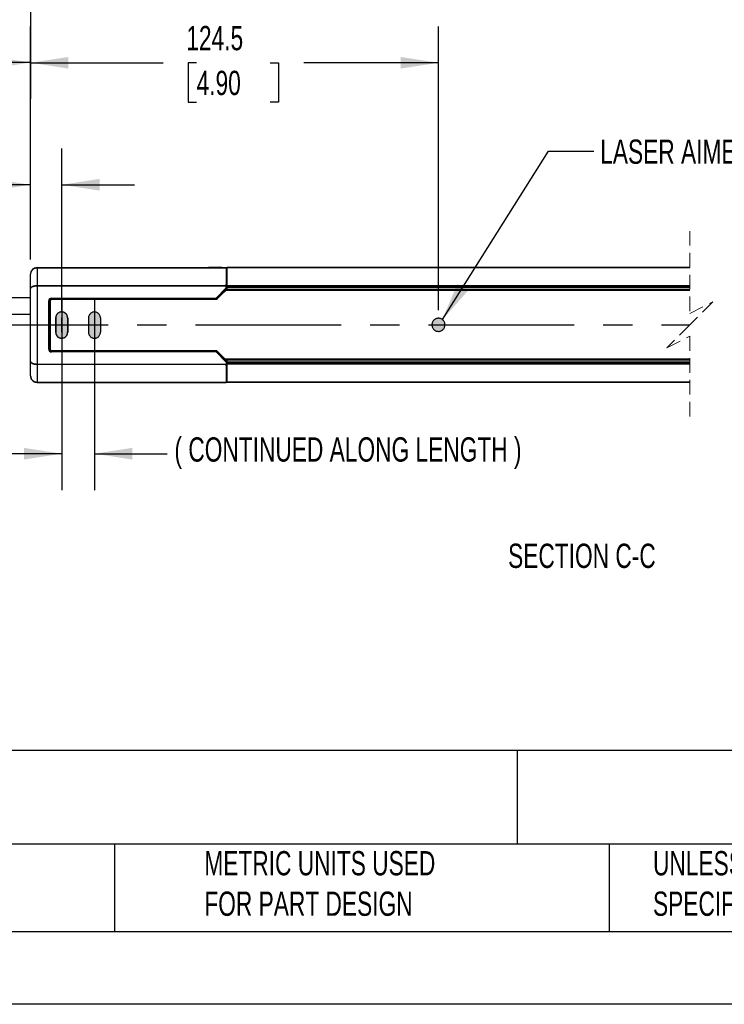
# Model space of a CAD drawing. Header units: millimetres. Extents: x 0 to 1084, y 0 to 756.
# Tile 3 of 10: x 393 to 608, y 0 to 301. Entities that reach past the tile are written whole.
import ezdxf

# ---------------------------------------------------------------- set-up
doc = ezdxf.new("R2010")
doc.units = ezdxf.units.MM
doc.header["$LTSCALE"] = 3.5
doc.header["$PDSIZE"] = -1
doc.linetypes.add('CENTERX2', pattern=[20.32, 12.7, -2.54, 2.54, -2.54])
doc.linetypes.add('HIDDEN', pattern=[1.905, 1.27, -0.635])
doc.layers.add('CENTER', color=40, linetype='CENTERX2')
doc.layers.add('DIMENSIONS', color=140, linetype='Continuous', lineweight=25)
doc.layers.add('TEXT', color=140, linetype='Continuous', lineweight=25)
doc.styles.add('SLDTEXTSTYLE0', font='TXT', dxfattribs={"width": 0.7})
doc.dimstyles.new('SLDDIMSTYLE0', dxfattribs={"dimtxt": 7.553027, "dimasz": 11.557, "dimexe": 0, "dimexo": 0.0625, "dimgap": 1.888257, "dimtad": 0, "dimtih": 1, "dimtoh": 1, "dimrnd": 1e-09, "dimzin": 12, "dimdsep": 46, "dimtxsty": 'SLDTEXTSTYLE0', "dimsah": 1, "dimcen": 0.09, "dimadec": 0, "dimazin": 3, "dimtfac": 1, "dimtofl": 0, "dimtmove": 0, "dimatfit": 3, "dimfxl": 0, "dimfrac": 2, "dimtolj": 1, "dimtzin": 12, "dimarcsym": 0})
doc.dimstyles.new('SLDDIMSTYLE1', dxfattribs={"dimtxt": 7.553027, "dimasz": 11.557, "dimexe": 0, "dimexo": 0.0625, "dimgap": 1.888257, "dimtad": 0, "dimtih": 1, "dimtoh": 1, "dimrnd": 1e-09, "dimzin": 4, "dimdsep": 46, "dimtxsty": 'SLDTEXTSTYLE0', "dimsah": 1, "dimcen": 0.09, "dimadec": 0, "dimazin": 1, "dimtfac": 1, "dimtmove": 0, "dimatfit": 0, "dimfxl": 0, "dimfrac": 2, "dimtolj": 1, "dimtzin": 12, "dimarcsym": 0})
doc.dimstyles.new('SLDDIMSTYLE2', dxfattribs={"dimtxt": 0.18, "dimasz": 11.557, "dimexe": 0, "dimexo": 0.0625, "dimgap": 0, "dimtad": 0, "dimtih": 1, "dimtoh": 1, "dimdec": 0, "dimrnd": 1e-09, "dimzin": 0, "dimdsep": 46, "dimtxsty": 'Standard', "dimsah": 1, "dimcen": 0.09, "dimadec": 0, "dimazin": 0, "dimtfac": 11.557, "dimtdec": 0, "dimtofl": 0, "dimtmove": 0, "dimatfit": 3, "dimfxl": 0, "dimfrac": 2, "dimtolj": 1, "dimtzin": 0, "dimarcsym": 0})
doc.dimstyles.new('SLDDIMSTYLE3', dxfattribs={"dimtxt": 7.553027, "dimasz": 11.557, "dimexe": 0, "dimexo": 0.0625, "dimgap": 1.888257, "dimtad": 0, "dimtih": 1, "dimtoh": 1, "dimrnd": 1e-09, "dimzin": 12, "dimdsep": 46, "dimtxsty": 'SLDTEXTSTYLE0', "dimsah": 1, "dimcen": 0.09, "dimadec": 0, "dimazin": 3, "dimtfac": 1, "dimtmove": 0, "dimatfit": 0, "dimfxl": 0, "dimfrac": 2, "dimtolj": 1, "dimtzin": 12, "dimarcsym": 0})

# ---------------------------------------------------------------- blocks, each defined once
blk = doc.blocks.new('_D_4')
at = {"layer": 'DIMENSIONS'}
for p, q in [((396.63, 337.63), (396.63, 276.36)), ((281.24, 324.94), (281.24, 276.36)), ((357.29, 292.41), (354.82, 287.47)), ((362.23, 282.53), (357.29, 292.41)), ((281.24, 287.47), (305.5, 287.47)), ((354.82, 287.47), (340.3, 287.47)), ((364.7, 287.47), (362.23, 282.53)), ((396.63, 287.47), (364.7, 287.47))]:
    blk.add_line(p, q, dxfattribs=at)
for points in [[(281.24, 287.47), (292.8, 285.69), (292.8, 289.25)], [(396.63, 287.47), (385.08, 289.25), (385.08, 285.69)]]:
    blk.add_solid(points, dxfattribs=at)
at = {"layer": 'DIMENSIONS', "char_height": 7.408, "attachment_point": 1, "style": 'SLDTEXTSTYLE0'}
for s, insert in [('229.0', (308.54, 297.02)), ('[9.00]', (307.19, 285.01))]:
    blk.add_mtext(s, dxfattribs=dict(at, insert=insert))
blk = doc.blocks.new('SW_BROKEN_VIEW_1')
at = {"color": 0, "linetype": 'CENTERX2'}
for p, q in [((0, 0), (0, -15.93)), ((10, 0.04), (10, -15.97)), ((-1.82, -5.76), (-1.82, -10.15)), ((-0.03, -5.76), (-0.03, -10.15)), ((0, -5.76), (0, -10.15)), ((1.82, -5.76), (1.82, -10.15)), ((10, -5.76), (10, -10.15)), ((-30.28, -7.89), (191.76, -7.89))]:
    blk.add_line(p, q, dxfattribs=at)
at = {"color": 0}
for p, q in [((-1.85, -5.57), (-1.86, -5.76)), ((-1.86, -5.76), (-1.86, -10.15)), ((-1.82, -5.38), (-1.85, -5.57)), ((-1.77, -5.2), (-1.82, -5.38)), ((-1.7, -5.02), (-1.77, -5.2)), ((-1.61, -4.85), (-1.7, -5.02)), ((-1.51, -4.69), (-1.61, -4.85)), ((-1.39, -4.54), (-1.51, -4.69)), ((-1.25, -4.41), (-1.39, -4.54)), ((-1.1, -4.29), (-1.25, -4.41)), ((-0.94, -4.18), (-1.1, -4.29)), ((-0.77, -4.1), (-0.94, -4.18)), ((-0.6, -4.03), (-0.77, -4.1)), ((-0.41, -3.98), (-0.6, -4.03)), ((-0.22, -3.95), (-0.41, -3.98)), ((-0.03, -3.94), (-0.22, -3.95)), ((0.16, -3.95), (-0.03, -3.94)), ((0.35, -3.98), (0.16, -3.95)), ((0.53, -4.03), (0.35, -3.98)), ((0.71, -4.1), (0.53, -4.03)), ((0.88, -4.18), (0.71, -4.1)), ((1.04, -4.29), (0.88, -4.18)), ((1.19, -4.41), (1.04, -4.29)), ((1.32, -4.54), (1.19, -4.41)), ((1.44, -4.69), (1.32, -4.54)), ((1.55, -4.85), (1.44, -4.69)), ((1.63, -5.02), (1.55, -4.85)), ((1.7, -5.2), (1.63, -5.02)), ((1.75, -5.38), (1.7, -5.2)), ((1.78, -5.57), (1.75, -5.38)), ((1.79, -5.76), (1.78, -5.57)), ((1.79, -5.76), (1.79, -10.15)), ((8.19, -5.57), (8.18, -5.76)), ((8.18, -5.76), (8.18, -10.15)), ((8.22, -5.38), (8.19, -5.57)), ((8.27, -5.2), (8.22, -5.38)), ((8.33, -5.02), (8.27, -5.2)), ((8.42, -4.85), (8.33, -5.02)), ((8.53, -4.69), (8.42, -4.85)), ((8.65, -4.54), (8.53, -4.69)), ((8.78, -4.41), (8.65, -4.54)), ((8.93, -4.29), (8.78, -4.41)), ((9.09, -4.18), (8.93, -4.29)), ((9.26, -4.1), (9.09, -4.18)), ((9.44, -4.03), (9.26, -4.1)), ((9.62, -3.98), (9.44, -4.03)), ((9.81, -3.95), (9.62, -3.98)), ((10, -3.94), (9.81, -3.95)), ((10.19, -3.95), (10, -3.94)), ((10.38, -3.98), (10.19, -3.95)), ((10.56, -4.03), (10.38, -3.98)), ((10.74, -4.1), (10.56, -4.03)), ((10.91, -4.18), (10.74, -4.1)), ((11.07, -4.29), (10.91, -4.18)), ((11.22, -4.41), (11.07, -4.29)), ((11.35, -4.54), (11.22, -4.41)), ((11.47, -4.69), (11.35, -4.54)), ((11.58, -4.85), (11.47, -4.69)), ((11.67, -5.02), (11.58, -4.85)), ((11.73, -5.2), (11.67, -5.02)), ((11.78, -5.38), (11.73, -5.2)), ((11.81, -5.57), (11.78, -5.38)), ((11.82, -5.76), (11.81, -5.57)), ((11.82, -5.76), (11.82, -10.15)), ((114.42, -5.98), (114.22, -6.05)), ((114.62, -5.92), (114.42, -5.98)), ((114.83, -5.9), (114.62, -5.92)), ((115.03, -5.89), (114.83, -5.9)), ((115.24, -5.9), (115.03, -5.89)), ((115.45, -5.94), (115.24, -5.9)), ((115.65, -6), (115.45, -5.94)), ((115.85, -6.08), (115.65, -6)), ((113.01, -7.64), (113, -7.85)), ((113, -7.85), (113.01, -8.06)), ((113.05, -7.44), (113.01, -7.64)), ((113.01, -8.06), (113.04, -8.27)), ((113.04, -8.27), (113.09, -8.47)), ((113.11, -7.24), (113.05, -7.44)), ((113.09, -8.47), (113.16, -8.67)), ((113.19, -7.04), (113.11, -7.24)), ((113.16, -8.67), (113.25, -8.86)), ((113.29, -6.86), (113.19, -7.04)), ((113.25, -8.86), (113.36, -9.03)), ((113.4, -6.68), (113.29, -6.86)), ((113.54, -6.52), (113.4, -6.68)), ((113.69, -6.38), (113.54, -6.52)), ((113.85, -6.25), (113.69, -6.38)), ((114.03, -6.14), (113.85, -6.25)), ((114.22, -6.05), (114.03, -6.14)), ((116.03, -6.17), (115.85, -6.08)), ((116.2, -6.29), (116.03, -6.17)), ((116.36, -6.43), (116.2, -6.29)), ((116.51, -6.58), (116.36, -6.43)), ((116.64, -6.74), (116.51, -6.58)), ((116.6, -9.09), (116.71, -8.92)), ((116.75, -6.92), (116.64, -6.74)), ((116.71, -8.92), (116.81, -8.73)), ((116.84, -7.11), (116.75, -6.92)), ((116.81, -8.73), (116.89, -8.54)), ((116.91, -7.3), (116.84, -7.11)), ((116.89, -8.54), (116.95, -8.34)), ((116.96, -7.51), (116.91, -7.3)), ((116.95, -8.34), (116.99, -8.13)), ((116.99, -7.71), (116.96, -7.51)), ((117, -7.92), (116.99, -7.71)), ((116.99, -8.13), (117, -7.92)), ((-1.86, -10.15), (-1.85, -10.34)), ((-1.85, -10.34), (-1.82, -10.53)), ((-1.82, -10.53), (-1.77, -10.71)), ((-1.77, -10.71), (-1.7, -10.89)), ((-1.7, -10.89), (-1.61, -11.06)), ((-1.61, -11.06), (-1.51, -11.22)), ((-1.51, -11.22), (-1.39, -11.37)), ((-1.39, -11.37), (-1.25, -11.51)), ((-1.25, -11.51), (-1.1, -11.63)), ((-1.1, -11.63), (-0.94, -11.73)), ((-0.94, -11.73), (-0.77, -11.82)), ((-0.77, -11.82), (-0.6, -11.88)), ((-0.6, -11.88), (-0.41, -11.93)), ((-0.41, -11.93), (-0.22, -11.96)), ((-0.22, -11.96), (-0.03, -11.97)), ((-0.03, -11.97), (0.16, -11.96)), ((0.16, -11.96), (0.35, -11.93)), ((0.35, -11.93), (0.53, -11.88)), ((0.53, -11.88), (0.71, -11.82)), ((0.71, -11.82), (0.88, -11.73)), ((0.88, -11.73), (1.04, -11.63)), ((1.04, -11.63), (1.19, -11.51)), ((1.19, -11.51), (1.32, -11.37)), ((1.32, -11.37), (1.44, -11.22)), ((1.44, -11.22), (1.55, -11.06)), ((1.55, -11.06), (1.63, -10.89)), ((1.63, -10.89), (1.7, -10.71)), ((1.7, -10.71), (1.75, -10.53)), ((1.75, -10.53), (1.78, -10.34)), ((1.78, -10.34), (1.79, -10.15)), ((8.18, -10.15), (8.19, -10.34)), ((8.19, -10.34), (8.22, -10.53)), ((8.22, -10.53), (8.27, -10.71)), ((8.27, -10.71), (8.33, -10.89)), ((8.33, -10.89), (8.42, -11.06)), ((8.42, -11.06), (8.53, -11.22)), ((8.53, -11.22), (8.65, -11.37)), ((8.65, -11.37), (8.78, -11.51)), ((8.78, -11.51), (8.93, -11.63)), ((8.93, -11.63), (9.09, -11.73)), ((9.09, -11.73), (9.26, -11.82)), ((9.26, -11.82), (9.44, -11.88)), ((9.44, -11.88), (9.62, -11.93)), ((9.62, -11.93), (9.81, -11.96)), ((9.81, -11.96), (10, -11.97)), ((10, -11.97), (10.19, -11.96)), ((10.19, -11.96), (10.38, -11.93)), ((10.38, -11.93), (10.56, -11.88)), ((10.56, -11.88), (10.74, -11.82)), ((10.74, -11.82), (10.91, -11.73)), ((10.91, -11.73), (11.07, -11.63)), ((11.07, -11.63), (11.22, -11.51)), ((11.22, -11.51), (11.35, -11.37)), ((11.35, -11.37), (11.47, -11.22)), ((11.47, -11.22), (11.58, -11.06)), ((11.58, -11.06), (11.67, -10.89)), ((11.67, -10.89), (11.73, -10.71)), ((11.73, -10.71), (11.78, -10.53)), ((11.78, -10.53), (11.81, -10.34)), ((11.81, -10.34), (11.82, -10.15)), ((113.36, -9.03), (113.49, -9.2)), ((113.49, -9.2), (113.64, -9.35)), ((113.64, -9.35), (113.8, -9.49)), ((113.8, -9.49), (113.97, -9.6)), ((113.97, -9.6), (114.15, -9.7)), ((114.15, -9.7), (114.35, -9.78)), ((114.35, -9.78), (114.55, -9.84)), ((114.55, -9.84), (114.76, -9.87)), ((114.76, -9.87), (114.97, -9.89)), ((114.97, -9.89), (115.17, -9.88)), ((115.17, -9.88), (115.38, -9.85)), ((115.38, -9.85), (115.58, -9.8)), ((115.58, -9.8), (115.78, -9.73)), ((115.78, -9.73), (115.97, -9.64)), ((115.97, -9.64), (116.15, -9.53)), ((116.15, -9.53), (116.31, -9.4)), ((116.31, -9.4), (116.46, -9.25)), ((116.46, -9.25), (116.6, -9.09))]:
    blk.add_line(p, q, dxfattribs=at)
for points, knots in [([(1.82, -5.76), (1.81, -5.57), (1.78, -5.38), (1.73, -5.2), (1.67, -5.02), (1.58, -4.85), (1.47, -4.69), (1.35, -4.54), (1.22, -4.41), (1.07, -4.29), (0.91, -4.18), (0.74, -4.1), (0.56, -4.03), (0.38, -3.98), (0.19, -3.95), (0, -3.94), (-0.19, -3.95), (-0.38, -3.98), (-0.56, -4.03), (-0.74, -4.1), (-0.91, -4.18), (-1.07, -4.29), (-1.22, -4.41), (-1.35, -4.54), (-1.47, -4.69), (-1.58, -4.85), (-1.67, -5.02), (-1.73, -5.2), (-1.78, -5.38), (-1.81, -5.57), (-1.82, -5.76), (-1.82, -5.7), (-1.82, -5.76)], [0, 0, 0, 0, 0.033333, 0.066666, 0.1, 0.133332, 0.166667, 0.2, 0.233333, 0.266665, 0.3, 0.333332, 0.366667, 0.399999, 0.433331, 0.466667, 0.500002, 0.533332, 0.566668, 0.6, 0.633332, 0.666668, 0.699999, 0.733334, 0.766666, 0.799999, 0.833333, 0.866667, 0.9, 0.933333, 0.966667, 1, 1, 1, 1]), ([(-1.82, -10.15), (-1.81, -10.34), (-1.78, -10.53), (-1.73, -10.71), (-1.67, -10.89), (-1.58, -11.06), (-1.47, -11.22), (-1.35, -11.37), (-1.22, -11.51), (-1.07, -11.63), (-0.91, -11.73), (-0.74, -11.82), (-0.56, -11.88), (-0.38, -11.93), (-0.19, -11.96), (0, -11.97), (0.19, -11.96), (0.38, -11.93), (0.56, -11.88), (0.74, -11.82), (0.91, -11.73), (1.07, -11.63), (1.22, -11.51), (1.35, -11.37), (1.47, -11.22), (1.58, -11.06), (1.67, -10.89), (1.73, -10.71), (1.78, -10.53), (1.81, -10.34), (1.82, -10.15), (1.82, -10.21), (1.82, -10.15)], [0, 0, 0, 0, 0.033334, 0.066668, 0.100001, 0.133334, 0.166668, 0.200001, 0.233334, 0.266666, 0.300001, 0.333332, 0.366668, 0.4, 0.433332, 0.466668, 0.499998, 0.533333, 0.566668, 0.6, 0.633333, 0.666668, 0.699999, 0.733334, 0.766667, 0.8, 0.833333, 0.866667, 0.9, 0.933333, 0.966667, 1, 1, 1, 1])]:
    blk.add_open_spline(points, degree=3, knots=knots, dxfattribs=at)
blk = doc.blocks.new('_D_7')
at = {"layer": 'DIMENSIONS'}
for p, q in [((396.63, 227.37), (396.63, 261.29)), ((406.13, 211.8), (406.13, 261.29)), ((346.46, 257.25), (343.92, 257.25)), ((343.92, 257.25), (343.92, 245.24)), ((368.9, 257.25), (371.44, 257.25)), ((371.44, 257.25), (371.44, 245.24)), ((396.63, 250.18), (375.67, 250.18)), ((406.13, 250.18), (428.36, 250.18)), ((343.92, 245.24), (346.46, 245.24)), ((371.44, 245.24), (368.9, 245.24))]:
    blk.add_line(p, q, dxfattribs=at)
for points in [[(396.63, 250.18), (385.08, 251.96), (385.08, 248.4)], [(406.13, 250.18), (417.69, 248.4), (417.69, 251.96)]]:
    blk.add_solid(points, dxfattribs=at)
at = {"layer": 'DIMENSIONS', "char_height": 7.408, "attachment_point": 1, "style": 'SLDTEXTSTYLE0'}
for s, insert in [('9.5', (349.6, 268.49)), ('0.37', (346.46, 254.79)), ('TYP.', (346.82, 241.1))]:
    blk.add_mtext(s, dxfattribs=dict(at, insert=insert))
blk = doc.blocks.new('_D_8')
at = {"layer": 'DIMENSIONS'}
for p, q in [((406.13, 202.91), (406.13, 156.97)), ((416.13, 202.91), (416.13, 156.97)), ((346.46, 175.15), (343.92, 175.15)), ((343.92, 175.15), (343.92, 163.14)), ((368.9, 175.15), (371.44, 175.15)), ((371.44, 175.15), (371.44, 163.14)), ((406.13, 168.08), (375.67, 168.08)), ((416.13, 168.08), (438.36, 168.08)), ((343.92, 163.14), (346.46, 163.14)), ((371.44, 163.14), (368.9, 163.14))]:
    blk.add_line(p, q, dxfattribs=at)
for points in [[(406.13, 168.08), (394.58, 169.86), (394.58, 166.3)], [(416.13, 168.08), (427.69, 166.3), (427.69, 169.86)]]:
    blk.add_solid(points, dxfattribs=at)
at = {"layer": 'DIMENSIONS', "char_height": 7.408, "attachment_point": 1, "style": 'SLDTEXTSTYLE0'}
for s, insert in [('10.0', (346.46, 186.39)), ('0.39', (346.46, 172.69)), ('TYP.', (346.82, 159))]:
    blk.add_mtext(s, dxfattribs=dict(at, insert=insert))
blk = doc.blocks.new('_D_9')
at = {"layer": 'DIMENSIONS'}
for p, q in [((396.63, 227.37), (396.63, 298.52)), ((521.13, 211.87), (521.13, 298.52)), ((396.63, 287.41), (437.07, 287.41)), ((447.31, 287.41), (444.77, 287.41)), ((444.77, 287.41), (444.77, 275.41)), ((469.75, 287.41), (472.29, 287.41)), ((472.29, 287.41), (472.29, 275.41)), ((521.13, 287.41), (479.99, 287.41)), ((444.77, 275.41), (447.31, 275.41)), ((472.29, 275.41), (469.75, 275.41))]:
    blk.add_line(p, q, dxfattribs=at)
for points in [[(396.63, 287.41), (408.19, 285.63), (408.19, 289.19)], [(521.13, 287.41), (509.58, 289.19), (509.58, 285.63)]]:
    blk.add_solid(points, dxfattribs=at)
at = {"layer": 'DIMENSIONS', "char_height": 7.408, "attachment_point": 1, "style": 'SLDTEXTSTYLE0'}
for s, insert in [('124.5', (444.17, 298.65)), ('4.90', (447.31, 284.96))]:
    blk.add_mtext(s, dxfattribs=dict(at, insert=insert))

msp = doc.modelspace()

# ---------------------------------------------------------------- hatches: boundary and pattern name
at = {"linetype": 'Continuous'}
h = msp.add_hatch(color=7, dxfattribs=at)
h.paths.add_polyline_path([(523.123, 207.208), (523.131, 207.314), (523.134, 207.42), (523.131, 207.527), (523.123, 207.633), (523.109, 207.738), (523.089, 207.843), (523.064, 207.946), (523.033, 208.048), (522.997, 208.149), (522.955, 208.247), (522.909, 208.342), (522.857, 208.436), (522.801, 208.526), (522.74, 208.613), (522.674, 208.697), (522.604, 208.777), (522.529, 208.853), (522.451, 208.925), (522.369, 208.993), (522.284, 209.057), (522.195, 209.116), (522.103, 209.17), (522.009, 209.219), (521.912, 209.263), (521.813, 209.302), (521.712, 209.335), (521.609, 209.363), (521.505, 209.386), (521.4, 209.403), (521.294, 209.414), (521.187, 209.42), (521.081, 209.42), (520.975, 209.414), (520.869, 209.403), (520.764, 209.386), (520.66, 209.363), (520.557, 209.335), (520.456, 209.302), (520.357, 209.263), (520.26, 209.219), (520.165, 209.17), (520.073, 209.116), (519.985, 209.057), (519.899, 208.993), (519.817, 208.925), (519.739, 208.853), (519.665, 208.777), (519.595, 208.697), (519.529, 208.613), (519.468, 208.526), (519.411, 208.436), (519.36, 208.342), (519.313, 208.247), (519.272, 208.149), (519.235, 208.048), (519.205, 207.946), (519.179, 207.843), (519.16, 207.738), (519.146, 207.633), (519.137, 207.527), (519.134, 207.42), (519.137, 207.314), (519.146, 207.208), (519.16, 207.102), (519.179, 206.998), (519.205, 206.894), (519.235, 206.792), (519.272, 206.692), (519.313, 206.594), (519.36, 206.498), (519.411, 206.405), (519.468, 206.315), (519.529, 206.228), (519.595, 206.144), (519.665, 206.064), (519.739, 205.987), (519.817, 205.915), (519.899, 205.847), (519.985, 205.784), (520.073, 205.725), (520.165, 205.671), (520.26, 205.622), (520.357, 205.578), (520.456, 205.539), (520.557, 205.505), (520.66, 205.477), (520.764, 205.455), (520.869, 205.438), (520.975, 205.427), (521.081, 205.421), (521.187, 205.421), (521.294, 205.427), (521.4, 205.438), (521.505, 205.455), (521.609, 205.477), (521.712, 205.505), (521.813, 205.539), (521.912, 205.578), (522.009, 205.622), (522.103, 205.671), (522.195, 205.725), (522.284, 205.784), (522.369, 205.847), (522.451, 205.915), (522.529, 205.987), (522.604, 206.064), (522.674, 206.144), (522.74, 206.228), (522.801, 206.315), (522.857, 206.405), (522.909, 206.498), (522.955, 206.594), (522.997, 206.692), (523.033, 206.792), (523.064, 206.894), (523.089, 206.998), (523.109, 207.102)], flags=0)
h.paths.add_polyline_path([(417.955, 205.071), (417.957, 205.157), (417.957, 209.547), (417.955, 209.634), (417.949, 209.72), (417.939, 209.807), (417.924, 209.892), (417.906, 209.977), (417.883, 210.061), (417.857, 210.143), (417.827, 210.225), (417.792, 210.304), (417.754, 210.382), (417.713, 210.459), (417.668, 210.533), (417.619, 210.605), (417.567, 210.674), (417.512, 210.741), (417.454, 210.805), (417.392, 210.866), (417.328, 210.925), (417.261, 210.98), (417.192, 211.032), (417.12, 211.081), (417.046, 211.126), (416.97, 211.167), (416.891, 211.205), (416.812, 211.239), (416.73, 211.27), (416.648, 211.296), (416.564, 211.319), (416.479, 211.337), (416.394, 211.352), (416.307, 211.362), (416.221, 211.368), (416.134, 211.37), (416.047, 211.368), (415.961, 211.362), (415.875, 211.352), (415.789, 211.337), (415.704, 211.319), (415.621, 211.296), (415.538, 211.27), (415.457, 211.239), (415.377, 211.205), (415.299, 211.167), (415.223, 211.126), (415.149, 211.081), (415.077, 211.032), (415.007, 210.98), (414.94, 210.925), (414.876, 210.866), (414.815, 210.805), (414.757, 210.741), (414.701, 210.674), (414.649, 210.605), (414.601, 210.533), (414.556, 210.459), (414.514, 210.382), (414.476, 210.304), (414.442, 210.225), (414.412, 210.143), (414.385, 210.061), (414.363, 209.977), (414.344, 209.892), (414.33, 209.807), (414.32, 209.72), (414.313, 209.634), (414.311, 209.547), (414.311, 205.157), (414.313, 205.071), (414.32, 204.984), (414.33, 204.898), (414.344, 204.812), (414.363, 204.728), (414.385, 204.644), (414.412, 204.561), (414.442, 204.48), (414.476, 204.4), (414.514, 204.322), (414.556, 204.246), (414.601, 204.172), (414.649, 204.1), (414.701, 204.031), (414.757, 203.964), (414.815, 203.9), (414.876, 203.838), (414.94, 203.78), (415.007, 203.725), (415.077, 203.673), (415.149, 203.624), (415.223, 203.579), (415.299, 203.537), (415.377, 203.499), (415.457, 203.465), (415.538, 203.435), (415.621, 203.408), (415.704, 203.386), (415.789, 203.368), (415.875, 203.353), (415.961, 203.343), (416.047, 203.337), (416.134, 203.335), (416.221, 203.337), (416.307, 203.343), (416.394, 203.353), (416.479, 203.368), (416.564, 203.386), (416.648, 203.408), (416.73, 203.435), (416.812, 203.465), (416.891, 203.499), (416.97, 203.537), (417.046, 203.579), (417.12, 203.624), (417.192, 203.673), (417.261, 203.725), (417.328, 203.78), (417.392, 203.838), (417.454, 203.9), (417.512, 203.964), (417.567, 204.031), (417.619, 204.1), (417.668, 204.172), (417.713, 204.246), (417.754, 204.322), (417.792, 204.4), (417.827, 204.48), (417.857, 204.561), (417.883, 204.644), (417.906, 204.728), (417.924, 204.812), (417.939, 204.898), (417.949, 204.984)], flags=0)
h.paths.add_polyline_path([(407.955, 205.071), (407.957, 205.157), (407.957, 209.547), (407.955, 209.634), (407.949, 209.72), (407.939, 209.807), (407.924, 209.892), (407.906, 209.977), (407.883, 210.061), (407.857, 210.143), (407.827, 210.225), (407.792, 210.304), (407.754, 210.382), (407.713, 210.459), (407.668, 210.533), (407.619, 210.605), (407.567, 210.674), (407.512, 210.741), (407.454, 210.805), (407.392, 210.866), (407.328, 210.925), (407.261, 210.98), (407.192, 211.032), (407.12, 211.081), (407.046, 211.126), (406.97, 211.167), (406.891, 211.205), (406.812, 211.239), (406.73, 211.27), (406.648, 211.296), (406.564, 211.319), (406.479, 211.337), (406.394, 211.352), (406.307, 211.362), (406.221, 211.368), (406.134, 211.37), (406.047, 211.368), (405.961, 211.362), (405.875, 211.352), (405.789, 211.337), (405.704, 211.319), (405.621, 211.296), (405.538, 211.27), (405.457, 211.239), (405.377, 211.205), (405.299, 211.167), (405.223, 211.126), (405.149, 211.081), (405.077, 211.032), (405.007, 210.98), (404.94, 210.925), (404.876, 210.866), (404.815, 210.805), (404.757, 210.741), (404.701, 210.674), (404.649, 210.605), (404.601, 210.533), (404.556, 210.459), (404.514, 210.382), (404.476, 210.304), (404.442, 210.225), (404.412, 210.143), (404.385, 210.061), (404.363, 209.977), (404.344, 209.892), (404.33, 209.807), (404.32, 209.72), (404.313, 209.634), (404.311, 209.547), (404.311, 205.157), (404.313, 205.071), (404.32, 204.984), (404.33, 204.898), (404.344, 204.812), (404.363, 204.728), (404.385, 204.644), (404.412, 204.561), (404.442, 204.48), (404.476, 204.4), (404.514, 204.322), (404.556, 204.246), (404.601, 204.172), (404.649, 204.1), (404.701, 204.031), (404.757, 203.964), (404.815, 203.9), (404.876, 203.838), (404.94, 203.78), (405.007, 203.725), (405.077, 203.673), (405.149, 203.624), (405.223, 203.579), (405.299, 203.537), (405.377, 203.499), (405.457, 203.465), (405.538, 203.435), (405.621, 203.408), (405.704, 203.386), (405.789, 203.368), (405.875, 203.353), (405.961, 203.343), (406.047, 203.337), (406.134, 203.335), (406.221, 203.337), (406.307, 203.343), (406.394, 203.353), (406.479, 203.368), (406.564, 203.386), (406.648, 203.408), (406.73, 203.435), (406.812, 203.465), (406.891, 203.499), (406.97, 203.537), (407.046, 203.579), (407.12, 203.624), (407.192, 203.673), (407.261, 203.725), (407.328, 203.78), (407.392, 203.838), (407.454, 203.9), (407.512, 203.964), (407.567, 204.031), (407.619, 204.1), (407.668, 204.172), (407.713, 204.246), (407.754, 204.322), (407.792, 204.4), (407.827, 204.48), (407.857, 204.561), (407.883, 204.644), (407.906, 204.728), (407.924, 204.812), (407.939, 204.898), (407.949, 204.984)], flags=0)

# ---------------------------------------------------------------- linework, layer by layer
at = {"color": 7, "linetype": 'HIDDEN', "lineweight": 18}
for p, q in [((597.898, 236.033), (597.898, 210.92)), ((597.898, 210.92), (604.898, 214.42)), ((604.898, 214.42), (597.898, 207.42)), ((597.898, 207.42), (590.898, 200.42)), ((590.898, 200.42), (597.898, 203.92)), ((597.898, 203.92), (597.898, 178.808))]:
    msp.add_line(p, q, dxfattribs=at)
for p, q in [((396.634, 222.92), (396.634, 222.843)), ((396.634, 218.479), (396.634, 222.843)), ((398.634, 224.92), (450.555, 224.92)), ((398.634, 224.843), (398.634, 224.92)), ((398.634, 224.843), (454.795, 224.843)), ((398.634, 224.84), (398.634, 224.843)), ((398.634, 224.84), (398.634, 219.417)), ((456.229, 224.84), (398.634, 224.84)), ((450.555, 224.92), (450.913, 224.92)), ((450.555, 224.843), (450.555, 224.92)), ((454.964, 224.92), (450.913, 224.92)), ((450.913, 224.92), (450.913, 224.843)), ((454.89, 224.842), (454.795, 224.843)), ((454.89, 224.842), (456.134, 224.842)), ((454.963, 224.842), (454.964, 224.92)), ((454.964, 224.92), (456.634, 224.92)), ((456.229, 224.84), (456.134, 224.842)), ((456.384, 220.362), (456.384, 224.803)), ((456.634, 224.42), (456.384, 224.42)), ((456.634, 223.545), (456.384, 223.545)), ((456.634, 224.92), (597.898, 224.92)), ((456.634, 224.917), (456.634, 224.92)), ((597.898, 224.917), (456.634, 224.917)), ((456.634, 219.444), (456.634, 224.917)), ((398.634, 219.238), (398.634, 219.417)), ((398.634, 219.417), (456.366, 219.417)), ((456.366, 219.417), (456.384, 220.362)), ((456.384, 221.668), (456.634, 221.668)), ((456.384, 220.362), (456.384, 218.642)), ((456.634, 219.444), (597.898, 219.444)), ((456.634, 219.266), (456.634, 219.444)), ((396.634, 196.207), (396.634, 218.479)), ((398.634, 219.238), (398.634, 195.448)), ((456.365, 219.238), (398.634, 219.238)), ((453.267, 215.546), (456.365, 218.693)), ((456.368, 218.345), (453.443, 215.373)), ((454.701, 216.421), (453.812, 215.516)), ((456.384, 218.132), (454.701, 216.421)), ((597.898, 217.92), (456.176, 217.92)), ((456.212, 217.957), (456.634, 217.957)), ((456.365, 218.693), (456.365, 219.238)), ((456.368, 218.345), (456.384, 218.132)), ((456.384, 218.642), (456.384, 218.132)), ((456.384, 218.6), (456.634, 218.6)), ((456.384, 218.419), (456.634, 218.419)), ((456.634, 218.2), (456.384, 218.2)), ((456.384, 218.182), (456.634, 218.182)), ((597.898, 219.266), (456.634, 219.266)), ((456.634, 218.969), (456.634, 219.266)), ((456.634, 218.969), (597.898, 218.969)), ((456.634, 218.725), (456.634, 218.969)), ((597.898, 218.725), (456.634, 218.725)), ((456.634, 218.127), (456.634, 218.725)), ((456.634, 218.127), (597.898, 218.127)), ((456.634, 218.12), (456.634, 218.127)), ((597.898, 218.12), (456.634, 218.12)), ((456.634, 218.12), (456.634, 218.047)), ((456.634, 217.92), (456.634, 218.047)), ((396.634, 215.67), (367.919, 215.67)), ((402.182, 199.974), (402.182, 214.712)), ((402.428, 214.712), (402.182, 214.712)), ((402.428, 214.712), (402.428, 199.974)), ((402.634, 214.712), (402.428, 214.712)), ((402.634, 214.712), (402.634, 199.974)), ((403.016, 215.546), (453.267, 215.546)), ((403.016, 215.3), (403.016, 215.546)), ((453.267, 215.3), (403.016, 215.3)), ((403.016, 215.093), (403.016, 215.3)), ((453.333, 215.133), (403.016, 215.093)), ((453.267, 215.3), (453.267, 215.546)), ((453.333, 215.133), (453.267, 215.3)), ((453.443, 215.373), (453.508, 215.207)), ((453.812, 215.516), (453.508, 215.207)), ((367.919, 210.67), (396.634, 210.67)), ((402.428, 199.974), (402.182, 199.974)), ((402.634, 199.974), (402.428, 199.974)), ((403.016, 199.592), (403.016, 199.386)), ((403.016, 199.592), (453.333, 199.553)), ((403.016, 199.386), (403.016, 199.14)), ((403.016, 199.386), (453.267, 199.386)), ((453.267, 199.14), (403.016, 199.14)), ((453.267, 199.386), (453.333, 199.553)), ((453.267, 199.14), (453.267, 199.386)), ((456.365, 195.993), (453.267, 199.14)), ((453.508, 199.479), (453.443, 199.313)), ((453.443, 199.313), (456.368, 196.34)), ((453.508, 199.479), (453.812, 199.17)), ((453.812, 199.17), (454.701, 198.265)), ((396.634, 191.843), (396.634, 196.207)), ((398.634, 195.448), (456.365, 195.448)), ((398.634, 195.269), (398.634, 195.448)), ((454.701, 198.265), (456.384, 196.553)), ((597.898, 196.92), (456.023, 196.92)), ((456.634, 196.883), (456.06, 196.883)), ((456.634, 196.658), (456.281, 196.658)), ((456.299, 196.64), (456.634, 196.64)), ((456.365, 195.993), (456.365, 195.448)), ((456.384, 196.553), (456.368, 196.34)), ((456.384, 196.044), (456.384, 196.553)), ((456.384, 196.421), (456.634, 196.421)), ((456.384, 196.24), (456.634, 196.24)), ((456.384, 196.044), (456.384, 194.323)), ((456.634, 196.794), (456.634, 196.92)), ((456.634, 196.794), (456.634, 196.72)), ((456.634, 196.72), (597.898, 196.72)), ((456.634, 196.714), (456.634, 196.72)), ((597.898, 196.714), (456.634, 196.714)), ((456.634, 196.115), (456.634, 196.714)), ((456.634, 196.115), (597.898, 196.115)), ((456.634, 195.872), (456.634, 196.115)), ((597.898, 195.872), (456.634, 195.872)), ((456.634, 195.575), (456.634, 195.872)), ((456.634, 195.575), (597.898, 195.575)), ((456.634, 195.396), (456.634, 195.575)), ((597.898, 195.396), (456.634, 195.396)), ((456.634, 189.923), (456.634, 195.396)), ((456.366, 195.269), (398.634, 195.269)), ((398.634, 195.269), (398.634, 189.845)), ((456.384, 194.323), (456.366, 195.269)), ((456.384, 189.882), (456.384, 194.323)), ((456.384, 193.172), (456.634, 193.172)), ((398.634, 189.843), (398.634, 189.846)), ((398.634, 189.845), (456.229, 189.845)), ((454.795, 189.843), (398.634, 189.843)), ((454.795, 189.843), (454.89, 189.844)), ((456.134, 189.844), (454.89, 189.844)), ((456.134, 189.844), (456.229, 189.846)), ((456.384, 191.295), (456.634, 191.295)), ((456.634, 191.295), (456.384, 191.295)), ((456.634, 190.42), (456.384, 190.42)), ((456.384, 189.92), (456.634, 189.92)), ((456.634, 189.923), (597.898, 189.923)), ((456.634, 189.92), (456.634, 189.923)), ((597.898, 189.92), (456.634, 189.92))]:
    msp.add_line(p, q)
at = {"color": 7, "linetype": 'Continuous'}
msp.add_line((977.909, 0.009), (0.009, 0.009), dxfattribs=at)
at = {"flags": 128}
for points in [[(453.443, 215.373), (453.435, 215.381), (453.422, 215.394), (453.404, 215.411), (453.382, 215.433), (453.357, 215.458), (453.328, 215.486), (453.298, 215.515), (453.267, 215.546)], [(453.267, 199.14), (453.298, 199.17), (453.328, 199.2), (453.357, 199.228), (453.382, 199.253), (453.404, 199.274), (453.422, 199.292), (453.435, 199.305), (453.443, 199.313)]]:
    msp.add_lwpolyline(points, dxfattribs=at)
for centre, radius, start, end in [((466.86, 219.25), 10.496, 179.09162, 180.06955), ((403.016, 214.712), 0.834, 89.99787, 180.00213), ((403.016, 214.712), 0.588, 89.99762, 180.00256), ((453.264, 215.554), 0.254, 270.70791, 314.66148), ((403.016, 199.974), 0.834, 179.9978, 270.00224), ((403.016, 199.974), 0.588, 179.99747, 270.00231), ((453.264, 199.132), 0.254, 45.33932, 89.2918)]:
    msp.add_arc(centre, radius, start, end)
for points, knots in [([(396.634, 222.843), (396.645, 223.002), (396.666, 223.311), (396.829, 223.739), (397.061, 224.102), (397.43, 224.473), (397.961, 224.78), (398.42, 224.823), (398.634, 224.843)], [0, 0, 0, 0, 0.1518168, 0.2960398, 0.4326658, 0.5616894, 0.7959052, 1, 1, 1, 1]), ([(398.634, 224.84), (398.5, 224.832), (398.235, 224.816), (397.736, 224.652), (397.19, 224.284), (396.822, 223.738), (396.658, 223.24), (396.642, 222.976), (396.634, 222.843)], [0, 0, 0, 0, 0.1286248, 0.254205, 0.5007219, 0.7469389, 0.8720797, 1, 1, 1, 1]), ([(398.634, 224.92), (398.35, 224.885), (397.759, 224.812), (397.1, 224.268), (396.757, 223.735), (396.717, 223.43), (396.707, 223.36)], [0, 0, 0, 0, 0.3153479, 0.6562589, 0.9214876, 1, 1, 1, 1]), ([(456.384, 224.803), (456.381, 224.808), (456.371, 224.821), (456.336, 224.826), (456.289, 224.836), (456.25, 224.838), (456.229, 224.84)], [0, 0, 0, 0, 0.0972049, 0.3021549, 0.6093628, 1, 1, 1, 1]), ([(396.634, 218.479), (396.669, 218.604), (396.751, 218.898), (397.131, 219.117), (397.498, 219.262), (397.849, 219.348), (398.232, 219.406), (398.498, 219.413), (398.634, 219.417)], [0, 0, 0, 0, 0.1592852, 0.3747849, 0.5113759, 0.6638207, 0.8281253, 1, 1, 1, 1]), ([(398.634, 219.238), (398.506, 219.235), (398.25, 219.229), (397.875, 219.186), (397.521, 219.118), (397.16, 219.009), (396.875, 218.861), (396.672, 218.668), (396.646, 218.54), (396.634, 218.479)], [0, 0, 0, 0, 0.1691673, 0.3370735, 0.4974637, 0.6441944, 0.8322165, 0.9194408, 1, 1, 1, 1]), ([(456.365, 218.693), (456.365, 218.649), (456.365, 218.565), (456.366, 218.46), (456.367, 218.388), (456.368, 218.356), (456.368, 218.345)], [0, 0, 0, 0, 0.3801717, 0.7218078, 0.9075902, 1, 1, 1, 1]), ([(403.016, 215.093), (402.962, 215.087), (402.849, 215.073), (402.721, 214.969), (402.647, 214.841), (402.638, 214.754), (402.634, 214.712)], [0, 0, 0, 0, 0.2702704, 0.5624445, 0.7897294, 1, 1, 1, 1]), ([(453.508, 215.207), (453.479, 215.183), (453.427, 215.142), (453.361, 215.136), (453.333, 215.133)], [0, 0, 0, 0, 0.5601177, 1, 1, 1, 1]), ([(402.634, 199.974), (402.641, 199.92), (402.655, 199.807), (402.758, 199.679), (402.887, 199.605), (402.974, 199.596), (403.016, 199.592)], [0, 0, 0, 0, 0.2702638, 0.5623995, 0.7897276, 1, 1, 1, 1]), ([(453.333, 199.553), (453.369, 199.548), (453.435, 199.541), (453.486, 199.498), (453.508, 199.479)], [0, 0, 0, 0, 0.55982461, 1, 1, 1, 1]), ([(396.634, 196.207), (396.646, 196.146), (396.672, 196.018), (396.875, 195.824), (397.16, 195.677), (397.521, 195.568), (397.875, 195.499), (398.25, 195.456), (398.506, 195.451), (398.634, 195.448)], [0, 0, 0, 0, 0.0804568, 0.167606, 0.3558006, 0.5024059, 0.6627443, 0.830676, 1, 1, 1, 1]), ([(398.634, 195.269), (398.498, 195.273), (398.232, 195.28), (397.849, 195.337), (397.498, 195.424), (397.131, 195.569), (396.751, 195.787), (396.669, 196.082), (396.634, 196.207)], [0, 0, 0, 0, 0.1718745, 0.3361788, 0.4886234, 0.6252143, 0.8407135, 1, 1, 1, 1]), ([(456.368, 196.34), (456.368, 196.332), (456.367, 196.307), (456.366, 196.26), (456.365, 196.152), (456.365, 196.061), (456.365, 195.993)], [0, 0, 0, 0, 0.072361, 0.2125122, 0.4138257, 1, 1, 1, 1]), ([(456.365, 195.448), (456.365, 195.431), (456.365, 195.399), (456.365, 195.352), (456.366, 195.309), (456.366, 195.282), (456.366, 195.269)], [0, 0, 0, 0, 0.2768581, 0.5427156, 0.7869982, 1, 1, 1, 1]), ([(396.634, 191.843), (396.645, 191.686), (396.667, 191.371), (396.837, 190.93), (397.089, 190.55), (397.484, 190.177), (398.011, 189.898), (398.446, 189.862), (398.634, 189.846)], [0, 0, 0, 0, 0.1503129, 0.3009625, 0.4470278, 0.5841856, 0.8197224, 1, 1, 1, 1]), ([(398.634, 189.843), (398.42, 189.863), (397.961, 189.906), (397.43, 190.212), (397.061, 190.584), (396.829, 190.947), (396.666, 191.374), (396.645, 191.684), (396.634, 191.843)], [0, 0, 0, 0, 0.2040848, 0.4383075, 0.5673304, 0.7039563, 0.8481807, 1, 1, 1, 1]), ([(456.229, 189.845), (456.25, 189.847), (456.289, 189.849), (456.336, 189.859), (456.371, 189.864), (456.381, 189.878), (456.384, 189.882)], [0, 0, 0, 0, 0.3903129, 0.6973694, 0.9027075, 1, 1, 1, 1])]:
    msp.add_open_spline(points, degree=3, knots=knots)
at = {"layer": 'CENTER'}
msp.add_point((406.134, 207.352), dxfattribs=at)
at = {"layer": 'DIMENSIONS'}
for p in [(406.101, 207.352), (416.134, 207.352)]:
    msp.add_point(p, dxfattribs=at)
at = {"layer": 'TEXT'}
for p, q in [((955.675, 77.441), (22.225, 77.441)), ((545.156, 77.441), (545.156, 48.895)), ((955.675, 48.895), (22.225, 48.895)), ((422.263, 48.895), (422.263, 22.225)), ((573.231, 48.895), (573.231, 22.225)), ((22.225, 22.225), (955.675, 22.225))]:
    msp.add_line(p, q, dxfattribs=at)

# ---------------------------------------------------------------- block references
at = {"color": 7, "linetype": 'Continuous'}
msp.add_blockref('SW_BROKEN_VIEW_1', (406.134, 215.308), dxfattribs=at)

# ---------------------------------------------------------------- texts
at = {"layer": 'DIMENSIONS', "style": 'SLDTEXTSTYLE0'}
for s, insert, char_height, attachment_point in [('LASER AIMER', (570.513, 263.977), 7.40833, 1), ('( CONTINUED ALONG LENGTH )', (440.543, 173.074), 7.40833, 1), ('SECTION C-C', (564.928, 140.619), 7.40833, 2), ('DATASENSING SAFETY LIGHT CURTAIN', (26.333, 73.248), 16.66875, 1)]:
    msp.add_mtext(s, dxfattribs=dict(at, insert=insert, char_height=char_height, attachment_point=attachment_point))
at = {"layer": 'TEXT', "style": 'SLDTEXTSTYLE0'}
for s, insert, char_height, attachment_point in [('SENDER/RECEIVER PAIR, FINGER PROTECTION, 24 VDC, 14MM RESOLUTION, 450MM PROTECTED HEIGHT, 0.2-10M OPERATING ^JDISTANCE, SAFETY CATEGORY TYPE 4, IP65 IP67, (2) 5-PIN M12 QUICK-DISCONNECT.', (826.636, 101.943), 6.482292, 2), ('METRIC UNITS USED ^JFOR PART DESIGN', (449.674, 46.774), 7.40833, 1), ('UNLESS OTHERWISE ^JSPECIFIED UNITS ARE:', (586.628, 46.774), 7.40833, 1)]:
    msp.add_mtext(s, dxfattribs=dict(at, insert=insert, char_height=char_height, attachment_point=attachment_point))

# ---------------------------------------------------------------- dimensions: what is measured, and where the dimension line sits
at = {"layer": 'DIMENSIONS'}
for base, p1, p2, text, dimstyle, picture, middle in [((396.635, 287.469), (281.239, 329.385), (396.635, 342.072), '229.0\\P[9.00]', 'SLDDIMSTYLE0', '_D_4', (322.901, 287.469)), ((396.634, 250.181), (406.134, 207.352), (396.634, 222.92), '<>\\PTYP.', 'SLDDIMSTYLE3', '_D_7', (357.681, 250.181)), ((406.134, 168.081), (416.134, 207.352), (406.134, 207.352), '<>\\PTYP.', 'SLDDIMSTYLE1', '_D_8', (357.681, 168.081))]:
    dim = msp.add_linear_dim(base=base, p1=p1, p2=p2, text=text, dimstyle=dimstyle, dxfattribs=at)
    dim.commit()
    dim.dimension.update_dxf_attribs({"geometry": picture, "text_midpoint": middle, "dimtype": 160})
dim = msp.add_linear_dim(base=(396.634, 287.411), p1=(521.134, 207.42), p2=(396.634, 222.92), dimstyle='SLDDIMSTYLE0', dxfattribs=at)
dim.commit()
dim.dimension.update_dxf_attribs({"geometry": '_D_9', "text_midpoint": (458.53, 287.411), "dimtype": 160})

# ---------------------------------------------------------------- leaders
msp.add_leader([(522.332, 209.022), (554.681, 260.406), (568.556, 260.406)], dimstyle='SLDDIMSTYLE2', dxfattribs=at)

doc.saveas('drawing.dxf')
